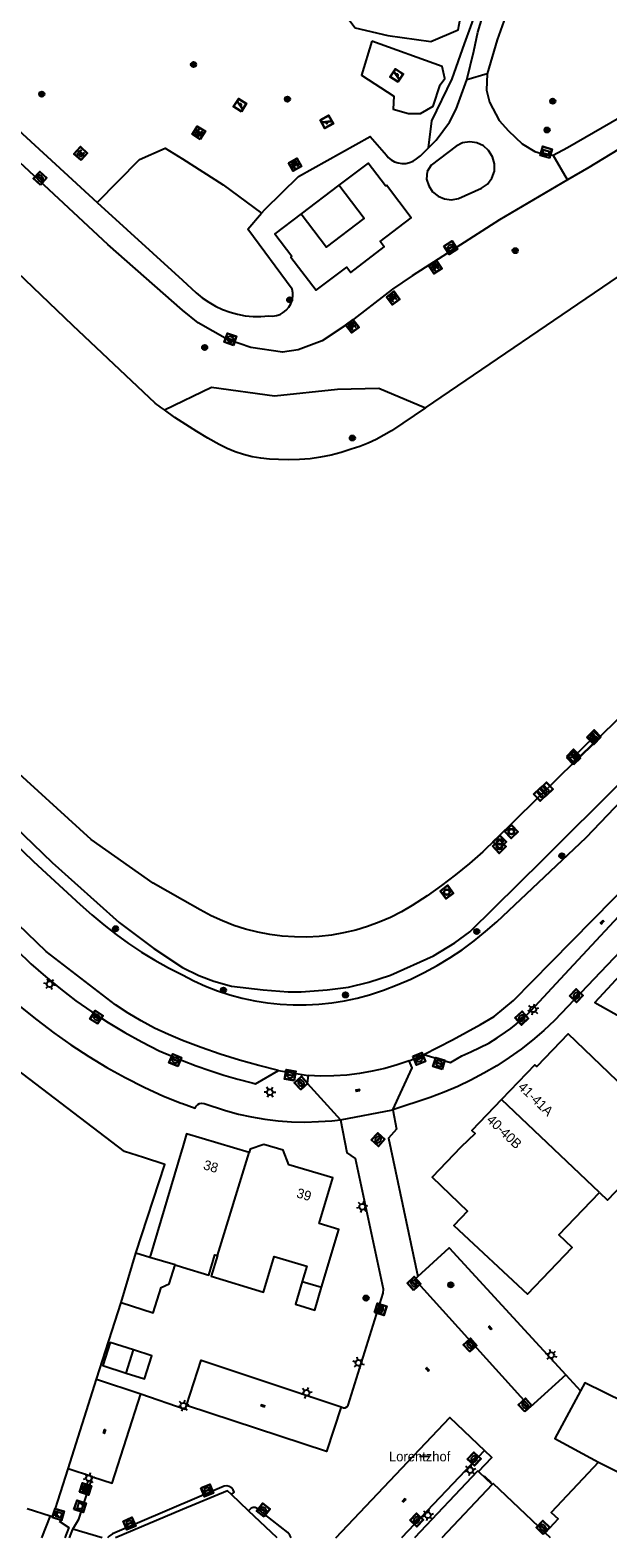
# Model space of a CAD drawing. Header units: metres. Extents: x 93870 to 95789, y 463036 to 464040.
# Tile 3 of 256: x 93984 to 94044, y 463040 to 463195. Entities that reach past the tile are written whole.
import ezdxf
from ezdxf.enums import TextEntityAlignment as Align

# ---------------------------------------------------------------- set-up
doc = ezdxf.new("R2010")
doc.units = ezdxf.units.M
doc.header["$LTSCALE"] = 25.4
for name, color, linetype in [('B_BEBOUWINGSGRENS_0', 1, 'Continuous'), ('B_LUIFEL_1', 200, 'Continuous'), ('B_TUSSENMUUR_0', 7, 'Continuous'), ('G_GRENS_ALGEMEEN_0', 7, 'Continuous'), ('K_STEIGER_1', 1, 'Continuous'), ('Q_AFVALBAK_0', 7, 'Continuous'), ('Q_BANK_0', 7, 'Continuous'), ('Q_BOLDER_1', 7, 'Continuous'), ('Q_BOOM_0', 3, 'Continuous'), ('Q_CAI-KAST_0', 10, 'Continuous'), ('Q_DAMWAND_0', 6, 'Continuous'), ('Q_DRAADRASTER_LIJN_0', 6, 'Continuous'), ('Q_GASPUT_0', 7, 'Continuous'), ('Q_INFORMATIEBORD_0', 7, 'Continuous'), ('Q_INSPECTIE_OF_RIOOLPUT_0', 253, 'Continuous'), ('Q_KOLK_0', 254, 'Continuous'), ('Q_LICHTMAST_0', 2, 'Continuous'), ('Q_LIJNAFWATERING_LIJN_0', 7, 'Continuous'), ('Q_MEERPAAL_0', 7, 'Continuous'), ('Q_MEERRING_0', 7, 'Continuous'), ('Q_SPEELVOORZIENING_0', 45, 'Continuous'), ('S_GBKN_SYMBOOL_OV_GROOT_0', 7, 'Continuous'), ('T_CULTUURGRENS_0', 76, 'Continuous'), ('T_MUUR_30CM_-1', 10, 'Continuous'), ('T_MUUR_30CM_0', 10, 'Continuous'), ('T_WALBESCHERMING_0', 45, 'Continuous'), ('V_WEGGRENS_0', 7, 'Continuous'), ('Z_GBKN_HUISNUMMER_0', 252, 'Continuous'), ('Z_STRAATNAAM_0', 252, 'Continuous')]:
    doc.layers.add(name, color=color, linetype=linetype)

# ---------------------------------------------------------------- blocks, each defined once
blk = doc.blocks.new('Q_AFVALBAK')
for points in [[(-0.5, 0.5), (0.5, 0.5), (0.5, -0.5), (-0.5, -0.5)], [(-0.34, 0.2), (0.33, 0.2), (0.19, -0.25), (-0.2, -0.25)]]:
    blk.add_lwpolyline(points, close=True)
blk.add_lwpolyline([(-0.44, 0.46), (0.44, 0.46, -0.414214), (0.46, 0.44), (0.46, -0.44, -0.414214), (0.44, -0.46), (-0.44, -0.46, -0.414214), (-0.46, -0.44), (-0.46, 0.44), (-0.46, 0.44), (-0.46, 0.45), (-0.46, 0.45), (-0.46, 0.45), (-0.46, 0.45), (-0.46, 0.45), (-0.46, 0.45), (-0.46, 0.46), (-0.46, 0.46), (-0.46, 0.46), (-0.45, 0.46), (-0.45, 0.46), (-0.45, 0.46), (-0.45, 0.46), (-0.45, 0.46), (-0.45, 0.46), (-0.44, 0.46), (-0.44, 0.46)], format="xyb")
blk = doc.blocks.new('Q_INFORMATIEBORD')
for points in [[(-0.5, 0.5), (0.5, 0.5), (0.5, -0.5), (-0.5, -0.5)], [(-0.37, 0.22), (0.36, 0.22), (0.36, -0.21), (-0.37, -0.21)]]:
    blk.add_lwpolyline(points, close=True)
for points in [[(-0.44, 0.46), (0.44, 0.46, -0.414214), (0.46, 0.44), (0.46, -0.44, -0.414214), (0.44, -0.46), (-0.44, -0.46, -0.414214), (-0.46, -0.44), (-0.46, 0.44), (-0.46, 0.44), (-0.46, 0.45), (-0.46, 0.45), (-0.46, 0.45), (-0.46, 0.45), (-0.46, 0.45), (-0.46, 0.45), (-0.46, 0.46), (-0.46, 0.46), (-0.46, 0.46), (-0.45, 0.46), (-0.45, 0.46), (-0.45, 0.46), (-0.45, 0.46), (-0.45, 0.46), (-0.45, 0.46), (-0.44, 0.46), (-0.44, 0.46)], [(-0.29, 0.16), (0.28, 0.16, -0.414214), (0.3, 0.14), (0.3, -0.13, -0.414214), (0.28, -0.16), (-0.29, -0.16, -0.414214), (-0.31, -0.13), (-0.31, 0.14), (-0.31, 0.14), (-0.31, 0.14), (-0.31, 0.14), (-0.31, 0.15), (-0.31, 0.15), (-0.31, 0.15), (-0.3, 0.15), (-0.3, 0.15), (-0.3, 0.15), (-0.3, 0.16), (-0.3, 0.16), (-0.3, 0.16), (-0.3, 0.16), (-0.29, 0.16), (-0.29, 0.16), (-0.29, 0.16), (-0.29, 0.16), (-0.29, 0.16)]]:
    blk.add_lwpolyline(points, format="xyb")
blk = doc.blocks.new('Q_CAI-KAST')
for points in [[(-0.5, 0.5), (0.5, 0.5), (0.5, -0.5), (-0.5, -0.5)], [(-0.26, 0.26), (0.25, 0.26), (0.25, 0.19), (-0.26, 0.19)], [(-0.26, 0.11), (0.25, 0.11), (0.25, -0.33), (-0.26, -0.33)]]:
    blk.add_lwpolyline(points, close=True)
blk.add_lwpolyline([(-0.44, 0.46), (0.44, 0.46, -0.414214), (0.46, 0.44), (0.46, -0.44, -0.414214), (0.44, -0.46), (-0.44, -0.46, -0.414214), (-0.46, -0.44), (-0.46, 0.44), (-0.46, 0.44), (-0.46, 0.45), (-0.46, 0.45), (-0.46, 0.45), (-0.46, 0.45), (-0.46, 0.45), (-0.46, 0.45), (-0.46, 0.46), (-0.46, 0.46), (-0.46, 0.46), (-0.45, 0.46), (-0.45, 0.46), (-0.45, 0.46), (-0.45, 0.46), (-0.45, 0.46), (-0.45, 0.46), (-0.44, 0.46), (-0.44, 0.46)], format="xyb")
blk.add_circle((-0.18, -0.03), 0.0354)
blk = doc.blocks.new('Q_LICHTMAST')
for points in [[(-0.26, 0.15), (-0.52, 0.3)], [(0, 0.3), (0, 0.6)], [(0.26, 0.15), (0.52, 0.3)], [(-0.26, -0.15), (-0.52, -0.3)], [(0, -0.3), (0, -0.6)], [(0.26, -0.15), (0.52, -0.3)]]:
    blk.add_lwpolyline(points)
blk.add_circle((0, 0), 0.3)
blk = doc.blocks.new('Q_KOLK')
blk.add_lwpolyline([(-0.5, 0.5), (0.5, 0.5), (0.5, -0.5), (-0.5, -0.5)], close=True)
for points in [[(-0.44, 0.46), (0.44, 0.46, -0.414214), (0.46, 0.44), (0.46, -0.44, -0.414214), (0.44, -0.46), (-0.44, -0.46, -0.414214), (-0.46, -0.44), (-0.46, 0.44, -0.414214), (-0.44, 0.46)], [(-0.34, 0.1, 0.380426), (-0.28, -0.18)], [(-0.01, 0.27, 0.240218), (-0.34, 0.1)], [(-0.19, 0.04, 0.853344), (-0.19, -0.03)], [(0.33, 0.11, 0.240191), (-0.01, 0.27)], [(0.18, -0.03, 0.849746), (0.18, 0.04)], [(0.27, -0.18, 0.380426), (0.33, 0.11)], [(-0.28, -0.18, 0.148452), (0.01, -0.26)], [(0.01, -0.26, 0.131742), (0.27, -0.18)]]:
    blk.add_lwpolyline(points, format="xyb")
for points in [[(-0.19, 0.04), (0.18, 0.04)], [(0.18, -0.03), (-0.19, -0.03)]]:
    blk.add_lwpolyline(points)
blk = doc.blocks.new('Q_INSPECTIE_OF_RIOOLPUT')
blk.add_lwpolyline([(-0.5, 0.5), (0.5, 0.5), (0.5, -0.5), (-0.5, -0.5)], close=True)
for points in [[(-0.44, 0.46), (0.44, 0.46, -0.414214), (0.46, 0.44), (0.46, -0.44, -0.414214), (0.44, -0.46), (-0.44, -0.46, -0.414214), (-0.46, -0.44), (-0.46, 0.44), (-0.46, 0.44), (-0.46, 0.45), (-0.46, 0.45), (-0.46, 0.45), (-0.46, 0.45), (-0.46, 0.45), (-0.46, 0.45), (-0.46, 0.46), (-0.46, 0.46), (-0.46, 0.46), (-0.45, 0.46), (-0.45, 0.46), (-0.45, 0.46), (-0.45, 0.46), (-0.45, 0.46), (-0.45, 0.46), (-0.44, 0.46), (-0.44, 0.46)], [(-0.34, 0.1, 0.380426), (-0.28, -0.18)], [(-0.01, 0.27, 0.240218), (-0.34, 0.1)], [(-0.19, 0.04, 0.853344), (-0.19, -0.03)], [(0.33, 0.11, 0.240191), (-0.01, 0.27)], [(0.18, -0.03, 0.849746), (0.18, 0.04)], [(0.27, -0.18, 0.380426), (0.33, 0.11)], [(-0.28, -0.18, 0.148452), (0.01, -0.26)], [(0.01, -0.26, 0.131742), (0.27, -0.18)]]:
    blk.add_lwpolyline(points, format="xyb")
for points in [[(-0.19, 0.04), (0.18, 0.04)], [(0.18, -0.03), (-0.19, -0.03)]]:
    blk.add_lwpolyline(points)
blk = doc.blocks.new('Q_GASPUT')
blk.add_lwpolyline([(-0.5, 0.5), (0.5, 0.5), (0.5, -0.5), (-0.5, -0.5)], close=True)
for points in [[(-0.44, 0.46), (0.44, 0.46, -0.414214), (0.46, 0.44), (0.46, -0.44, -0.414214), (0.44, -0.46), (-0.44, -0.46, -0.414214), (-0.46, -0.44), (-0.46, 0.44), (-0.46, 0.44), (-0.46, 0.45), (-0.46, 0.45), (-0.46, 0.45), (-0.46, 0.45), (-0.46, 0.45), (-0.46, 0.45), (-0.46, 0.46), (-0.46, 0.46), (-0.46, 0.46), (-0.45, 0.46), (-0.45, 0.46), (-0.45, 0.46), (-0.45, 0.46), (-0.45, 0.46), (-0.45, 0.46), (-0.44, 0.46), (-0.44, 0.46)], [(-0.34, 0.1, 0.380426), (-0.28, -0.18)], [(-0.01, 0.27, 0.240218), (-0.34, 0.1)], [(-0.19, 0.04, 0.853344), (-0.19, -0.03)], [(0.33, 0.11, 0.240191), (-0.01, 0.27)], [(0.18, -0.03, 0.849746), (0.18, 0.04)], [(0.27, -0.18, 0.380426), (0.33, 0.11)], [(-0.28, -0.18, 0.148452), (0.01, -0.26)], [(0.01, -0.26, 0.131742), (0.27, -0.18)]]:
    blk.add_lwpolyline(points, format="xyb")
for points in [[(-0.19, 0.04), (0.18, 0.04)], [(0.18, -0.03), (-0.19, -0.03)]]:
    blk.add_lwpolyline(points)
blk = doc.blocks.new('Q_BANK')
blk.add_lwpolyline([(-0.5, 0.5), (0.5, 0.5), (0.5, -0.5), (-0.5, -0.5)], close=True)
blk.add_lwpolyline([(-0.44, 0.46), (0.44, 0.46, -0.414214), (0.46, 0.44), (0.46, -0.44, -0.414214), (0.44, -0.46), (-0.44, -0.46, -0.414214), (-0.46, -0.44), (-0.46, 0.44), (-0.46, 0.44), (-0.46, 0.45), (-0.46, 0.45), (-0.46, 0.45), (-0.46, 0.45), (-0.46, 0.45), (-0.46, 0.45), (-0.46, 0.46), (-0.46, 0.46), (-0.46, 0.46), (-0.45, 0.46), (-0.45, 0.46), (-0.45, 0.46), (-0.45, 0.46), (-0.45, 0.46), (-0.45, 0.46), (-0.44, 0.46), (-0.44, 0.46)], format="xyb")
for points in [[(-0.27, 0.02), (-0.37, -0.08)], [(-0.18, 0.13), (-0.27, 0.13), (-0.27, 0.28)], [(-0.27, 0.28), (0.26, 0.28), (0.26, 0.13), (0.17, 0.13)], [(-0.18, 0.02), (-0.27, 0.02)], [(-0.27, 0.02), (-0.18, 0.02)], [(-0.18, 0.02), (-0.18, 0.13)], [(-0.18, 0.13), (-0.14, 0.13)], [(-0.14, 0.13), (-0.14, 0.02)], [(0.13, 0.13), (-0.14, 0.13)], [(0.13, 0.02), (-0.14, 0.02)], [(-0.14, 0.02), (0.13, 0.02)], [(0.13, 0.02), (-0.14, 0.02)], [(-0.14, 0.02), (0.13, 0.02)], [(-0.14, 0.02), (0.13, 0.02)], [(0.13, 0.02), (0.13, 0.13)], [(0.13, 0.13), (0.17, 0.13)], [(0.17, 0.13), (0.17, 0.02)], [(0.17, 0.02), (0.26, 0.02)], [(0.17, 0.02), (0.26, 0.02)], [(0.26, 0.02), (0.36, -0.08)], [(-0.24, -0.08), (-0.37, -0.08)], [(-0.19, -0.08), (-0.19, -0.27), (-0.24, -0.27), (-0.24, -0.08)], [(-0.24, -0.08), (-0.19, -0.08)], [(0.18, -0.08), (-0.19, -0.08)], [(0.23, -0.08), (0.23, -0.27), (0.18, -0.27), (0.18, -0.08)], [(0.18, -0.08), (0.23, -0.08)], [(0.36, -0.08), (0.23, -0.08)]]:
    blk.add_lwpolyline(points)
blk = doc.blocks.new('Q_SPEELVOORZIENING')
blk.add_lwpolyline([(-0.5, 0.5), (0.5, 0.5), (0.5, -0.5), (-0.5, -0.5)], close=True)
for points in [[(-0.44, 0.46), (0.44, 0.46, -0.414214), (0.46, 0.44), (0.46, -0.44, -0.414214), (0.44, -0.46), (-0.44, -0.46, -0.414214), (-0.46, -0.44), (-0.46, 0.44), (-0.46, 0.44), (-0.46, 0.45), (-0.46, 0.45), (-0.46, 0.45), (-0.46, 0.45), (-0.46, 0.45), (-0.46, 0.45), (-0.46, 0.46), (-0.46, 0.46), (-0.46, 0.46), (-0.45, 0.46), (-0.45, 0.46), (-0.45, 0.46), (-0.45, 0.46), (-0.45, 0.46), (-0.45, 0.46), (-0.44, 0.46), (-0.44, 0.46)], [(-0.36, 0.2, 1.168313), (-0.39, 0.14)], [(-0.09, 0.02, 0.778987), (-0.04, -0.17)], [(-0.04, -0.17, 0.508825), (0.06, -0.04)], [(0.36, -0.16, 1.031322), (0.38, -0.1)]]:
    blk.add_lwpolyline(points, format="xyb")
for points in [[(-0.39, 0.14), (-0.09, 0.02)], [(-0.36, 0.2), (0.38, -0.1)], [(0.06, -0.04), (0.36, -0.16)]]:
    blk.add_lwpolyline(points)
blk = doc.blocks.new('Q_MEERRING')
blk.add_lwpolyline([(-0.5, 0.5), (0.5, 0.5), (0.5, -0.5), (-0.5, -0.5)], close=True)
blk.add_lwpolyline([(-0.44, 0.46), (0.44, 0.46, -0.414214), (0.46, 0.44), (0.46, -0.44, -0.414214), (0.44, -0.46), (-0.44, -0.46, -0.414214), (-0.46, -0.44), (-0.46, 0.44), (-0.46, 0.44), (-0.46, 0.45), (-0.46, 0.45), (-0.46, 0.45), (-0.46, 0.45), (-0.46, 0.45), (-0.46, 0.45), (-0.46, 0.46), (-0.46, 0.46), (-0.46, 0.46), (-0.45, 0.46), (-0.45, 0.46), (-0.45, 0.46), (-0.45, 0.46), (-0.45, 0.46), (-0.45, 0.46), (-0.44, 0.46), (-0.44, 0.46)], format="xyb")
for radius in [0.3, 0.3, 0.25, 0.25]:
    blk.add_circle((0, 0), radius)
blk = doc.blocks.new('Q_BOLDER')
for points in [[(-0.5, 0.5), (0.5, 0.5), (0.5, -0.5), (-0.5, -0.5)], [(-0.27, -0.2), (0.27, -0.2), (0.27, -0.3), (-0.27, -0.3)]]:
    blk.add_lwpolyline(points, close=True)
for points in [[(-0.44, 0.46), (0.44, 0.46, -0.414214), (0.46, 0.44), (0.46, -0.44, -0.414214), (0.44, -0.46), (-0.44, -0.46, -0.414214), (-0.46, -0.44), (-0.46, 0.44), (-0.46, 0.44), (-0.46, 0.45), (-0.46, 0.45), (-0.46, 0.45), (-0.46, 0.45), (-0.46, 0.45), (-0.46, 0.45), (-0.46, 0.46), (-0.46, 0.46), (-0.46, 0.46), (-0.45, 0.46), (-0.45, 0.46), (-0.45, 0.46), (-0.45, 0.46), (-0.45, 0.46), (-0.45, 0.46), (-0.44, 0.46), (-0.44, 0.46)], [(-0.23, 0.27, 0.439965), (-0.26, 0.19)], [(-0.15, 0.29, 0.109301), (-0.23, 0.27)], [(0.22, 0.27, 0.148019), (0.13, 0.29)], [(0.25, 0.19, 0.326045), (0.22, 0.27)], [(-0.27, -0.16, 0.309814), (-0.17, -0.02)], [(0.16, -0.02, 0.22667), (0.27, -0.16)]]:
    blk.add_lwpolyline(points, format="xyb")
for points in [[(-0.17, 0.03), (-0.26, 0.19)], [(-0.17, -0.02), (-0.17, 0.03)], [(-0.15, 0.29), (0.13, 0.29)], [(0.16, 0.03), (0.25, 0.19)], [(0.16, -0.02), (0.16, 0.03)], [(-0.27, -0.16), (0.27, -0.16)]]:
    blk.add_lwpolyline(points)
blk = doc.blocks.new('Q_BOOM')
for radius in [0.27, 0.18, 0.09]:
    blk.add_circle((0, 0), radius)
blk = doc.blocks.new('Q_MEERPAAL')
for points in [[(-0.5, 0.5), (0.5, 0.5), (0.5, -0.5), (-0.5, -0.5)], [(-0.08, 0.32), (0.07, 0.32), (0.07, 0.17), (-0.08, 0.17)]]:
    blk.add_lwpolyline(points, close=True)
blk.add_lwpolyline([(-0.44, 0.46), (0.44, 0.46, -0.414214), (0.46, 0.44), (0.46, -0.44, -0.414214), (0.44, -0.46), (-0.44, -0.46, -0.414214), (-0.46, -0.44), (-0.46, 0.44), (-0.46, 0.44), (-0.46, 0.45), (-0.46, 0.45), (-0.46, 0.45), (-0.46, 0.45), (-0.46, 0.45), (-0.46, 0.45), (-0.46, 0.46), (-0.46, 0.46), (-0.46, 0.46), (-0.45, 0.46), (-0.45, 0.46), (-0.45, 0.46), (-0.45, 0.46), (-0.45, 0.46), (-0.45, 0.46), (-0.44, 0.46), (-0.44, 0.46)], format="xyb")
for points in [[(-0.08, 0.12), (-0.14, -0.31)], [(-0.08, 0.12), (0.07, 0.12)], [(0.07, 0.12), (0.12, -0.31)], [(-0.14, -0.31), (0.12, -0.31)]]:
    blk.add_lwpolyline(points)
blk = doc.blocks.new('S_GBKN_SYMBOOL_OV_GROOT')
for points in [[(-0.21875, 0.0625), (0.21875, 0.0625)], [(-0.21875, 0), (0.21875, 0)], [(-0.1875, 0.0625), (-0.1875, 0)], [(-0.125, 0.09375), (-0.125, 0.0625)], [(-0.125, 0), (-0.125, -0.0625)], [(-0.0625, 0.0625), (-0.0625, 0)], [(0, 0.09375), (0, 0.0625)], [(0, 0), (0, -0.0625)], [(0.0625, 0.0625), (0.0625, 0)], [(0.125, 0.09375), (0.125, 0.0625)], [(0.125, 0), (0.125, -0.0625)], [(0.1875, 0.0625), (0.1875, 0)], [(-0.21875, -0.0625), (0.21875, -0.0625)], [(-0.1875, -0.0625), (-0.1875, -0.09375)], [(-0.0625, -0.0625), (-0.0625, -0.09375)], [(0.0625, -0.0625), (0.0625, -0.09375)], [(0.1875, -0.0625), (0.1875, -0.09375)]]:
    blk.add_lwpolyline(points)

msp = doc.modelspace()

# ---------------------------------------------------------------- linework, layer by layer
at = {"layer": 'B_BEBOUWINGSGRENS_0'}
for p, q in [((94016.13, 463178.84), (94012.24, 463175.9)), ((93993.68, 463063.77), (93995.2, 463068.84)), ((93996.65, 463068.41), (93995.2, 463068.84)), ((93999.26, 463067.64), (93996.65, 463068.41)), ((94012.34, 463065.94), (94014.35, 463065.34)), ((93991.16, 463055.86), (93993.68, 463063.77)), ((93994.19, 463056.51), (93994.95, 463058.9)), ((93988.23, 463046.63), (93991.16, 463055.86)), ((94031.94, 463045.02), (94026.74, 463039.53)), ((94006.82, 463042.32), (94005.07, 463043.98)), ((93983.99, 463042.56), (93986.37, 463041.79)), ((94009.76, 463039.53), (94006.82, 463042.32)), ((94037.92, 463039.53), (94037.38, 463040.06))]:
    msp.add_line(p, q, dxfattribs=at)
for points in [[(94012.24, 463175.9), (94014.84, 463172.47), (94018.72, 463175.41), (94016.13, 463178.84)], [(94047.23, 463099.77), (94042.52, 463094.66), (94054.81, 463087.76), (94057.12, 463091.87), (94059.61, 463090.68), (94060.88, 463093.52)], [(93995.2, 463068.84), (93998.2, 463077.98), (93996, 463078.69), (93994.05, 463079.32), (93974.43, 463094.27), (93974.69, 463094.59), (93971.35, 463097.86)], [(94056.78, 463080.54), (94049.39, 463088), (94046.49, 463084.98), (94039.75, 463091.43), (94036.53, 463088.07), (94036.33, 463088.26), (94032.9, 463084.68)], [(94032.9, 463084.68), (94029.84, 463081.49), (94030.16, 463081.18), (94028.71, 463079.78), (94025.73, 463076.69), (94029.39, 463073.18), (94027.99, 463071.7), (94035.57, 463064.64), (94040.16, 463069.43), (94038.8, 463070.73), (94042.98, 463075.1)], [(94006.89, 463079.22), (94000.43, 463081.15), (94000, 463079.7), (93999.93, 463079.48), (93996.65, 463068.41)], [(94014.35, 463065.34), (94016.12, 463071.3), (94014.11, 463071.9), (94015.51, 463076.62), (94010.98, 463077.96), (94010.39, 463079.47), (94008.39, 463080.06), (94006.99, 463079.56), (94006.89, 463079.22)], [(94042.98, 463075.1), (94043.8, 463074.31), (94047.96, 463078.65), (94049.67, 463077.01), (94050.69, 463078.07), (94051.01, 463077.77), (94051.09, 463076.81), (94053.15, 463074.81), (94053.24, 463074.73), (94055.08, 463076.53), (94054.14, 463077.46), (94056.78, 463080.54)], [(93999.26, 463067.64), (94000, 463067.42), (94002.74, 463066.6), (94003.36, 463068.69), (94003.61, 463068.62)], [(94003.61, 463068.62), (94002.97, 463066.47), (94008.37, 463064.85), (94009.47, 463068.51), (94012.81, 463067.53), (94012.34, 463065.94)], [(93993.68, 463063.77), (93997, 463062.71), (93997.83, 463065.3), (93998.64, 463065.71), (93999.26, 463067.64)], [(93994.95, 463058.9), (93992.57, 463059.65), (93991.81, 463057.27), (93994.19, 463056.51)], [(94041.04, 463054.66), (94038.39, 463049.75), (94042.88, 463047.34)], [(94045.53, 463053.52), (94041.49, 463055.5), (94041.04, 463054.66)], [(93986.37, 463041.79), (93986.66, 463041.7), (93988.23, 463046.63)], [(94042.88, 463047.34), (94038.02, 463042.14), (94038.73, 463041.48), (94037.38, 463040.06)], [(94037.38, 463040.06), (94032.04, 463045.12), (94031.94, 463045.02)], [(94005.07, 463043.98), (94004.65, 463044.37), (94000, 463042.44), (93993.11, 463039.53)]]:
    msp.add_lwpolyline(points, dxfattribs=at)
at = {"layer": 'B_LUIFEL_1'}
for points in [[(94021.03, 463178.85), (94020.94, 463178.78), (94019.16, 463181.13), (94016.13, 463178.84)], [(94012.24, 463175.9), (94009.53, 463173.85), (94011.29, 463171.53), (94011.19, 463171.45), (94013.79, 463168.03), (94016.94, 463170.41), (94017.35, 463169.87), (94020.81, 463172.49), (94020.38, 463173.06), (94023.58, 463175.49), (94021.03, 463178.85)], [(94012.34, 463065.94), (94011.64, 463063.59), (94013.65, 463062.99), (94014.35, 463065.34)], [(93994.19, 463056.51), (93996.1, 463055.91), (93996.85, 463058.29), (93994.95, 463058.9)]]:
    msp.add_lwpolyline(points, dxfattribs=at)
at = {"layer": 'B_TUSSENMUUR_0'}
for p, q in [((94042.98, 463075.1), (94032.9, 463084.68)), ((94003.61, 463068.62), (94006.89, 463079.22)), ((94042.88, 463047.34), (94048.48, 463044.53))]:
    msp.add_line(p, q, dxfattribs=at)
at = {"layer": 'G_GRENS_ALGEMEEN_0'}
msp.add_line((93988.35, 463039.53), (93988.7, 463040.42), dxfattribs=at)
at = {"layer": 'K_STEIGER_1'}
msp.add_line((94040.54, 463119.6), (94040.59, 463119.55), dxfattribs=at)
for points in [[(94042.72, 463121.74), (94042.42, 463122.05), (94040.25, 463119.89), (94040.54, 463119.6)], [(94040.59, 463119.55), (94042.75, 463121.7), (94042.72, 463121.74)]]:
    msp.add_lwpolyline(points, dxfattribs=at)
at = {"layer": 'Q_DAMWAND_0'}
msp.add_line((94042.72, 463121.74), (94040.54, 463119.6), dxfattribs=at)
for points in [[(94124.86, 463162.14), (94122.47, 463160.86), (94120.99, 463160.34), (94119.42, 463160.01), (94086.09, 463158.61), (94082.68, 463157.95), (94080.98, 463157.38), (94079.28, 463156.56), (94075.4, 463153.91), (94066.48, 463145.13), (94042.72, 463121.74)], [(94040.54, 463119.6), (94032.27, 463111.45), (94030.95, 463110.19), (94029.58, 463108.98), (94028.16, 463107.82), (94026.71, 463106.71), (94025.22, 463105.66), (94023.68, 463104.66), (94022.59, 463104.02), (94021.45, 463103.44), (94020.28, 463102.93), (94019.08, 463102.49), (94017.86, 463102.13), (94016.62, 463101.83), (94015.36, 463101.62), (94014.1, 463101.48), (94012.82, 463101.41), (94011.55, 463101.42), (94010.27, 463101.51), (94009.01, 463101.67), (94007.76, 463101.91), (94006.52, 463102.23), (94005.31, 463102.61), (94004.12, 463103.07), (94002.96, 463103.6), (94001.83, 463104.2), (94000, 463105.24), (93996.98, 463106.96), (93990.6, 463111.46), (93981.64, 463119.63)]]:
    msp.add_lwpolyline(points, dxfattribs=at)
at = {"layer": 'Q_DRAADRASTER_LIJN_0'}
msp.add_lwpolyline([(93987.29, 463041.24), (93988.31, 463040.59), (93987.89, 463039.53)], dxfattribs=at)
at = {"layer": 'Q_LIJNAFWATERING_LIJN_0'}
msp.add_line((94031.1, 463045.92), (94031.83, 463045.23), dxfattribs=at)
at = {"layer": 'T_CULTUURGRENS_0'}
for points in [[(94025.38, 463182.71), (94025.71, 463185.49), (94027.8, 463189.82), (94029.09, 463193.4), (94030.38, 463196.98), (94031.5, 463200.92), (94034.97, 463208.58), (94037.04, 463212.93), (94038.52, 463213.67)], [(94013.19, 463201.17), (94017.82, 463195.06), (94021.18, 463194.28), (94025.61, 463193.64), (94028.43, 463194.87), (94029.04, 463198.17), (94030.21, 463201.47), (94032.08, 463204.38), (94031.66, 463205.83), (94028.59, 463205.57), (94024.84, 463200.95), (94022.02, 463199.07), (94019.79, 463199.07), (94017.56, 463200.53), (94016.01, 463202.08), (94013.19, 463201.17)], [(93991.23, 463177.07), (93995.58, 463181.49), (93998.23, 463182.67), (94000, 463181.55), (94004.2, 463178.88), (94008.16, 463175.97)], [(93998.14, 463155.71), (94003, 463158.05), (94009.5, 463157.16), (94016, 463157.86), (94020.25, 463157.95), (94025.06, 463155.93)], [(93974.84, 463120.37), (93986.57, 463109.09), (93993.49, 463102.92), (93997.06, 463100.22), (94000, 463098.26), (94001.71, 463097.44), (94003.25, 463096.86), (94005.06, 463096.37), (94008.32, 463095.96), (94010.91, 463095.76), (94012.23, 463095.78), (94014.91, 463095.99), (94017.12, 463096.26), (94019.21, 463096.77), (94021.45, 463097.47), (94025.89, 463099.48), (94028.09, 463100.81), (94029.61, 463101.96), (94037.18, 463109.4), (94069.81, 463141.89)]]:
    msp.add_lwpolyline(points, dxfattribs=at)
at = {"layer": 'T_MUUR_30CM_-1'}
msp.add_line((94030.59, 463046.28), (94030.51, 463046.35), dxfattribs=at)
msp.add_lwpolyline([(94030.51, 463046.35), (94030.43, 463046.41), (94023.92, 463039.53)], dxfattribs=at)
at = {"layer": 'T_MUUR_30CM_0'}
for p, q in [((94016.3, 463082.6), (94016.94, 463079.22)), ((94021.68, 463083.6), (94022.07, 463081.63))]:
    msp.add_line(p, q, dxfattribs=at)
for points in [[(94079.15, 463135.94), (94067.75, 463124.37), (94054.62, 463109.93), (94038.36, 463092.82), (94037.25, 463091.79), (94036.09, 463090.8), (94034.9, 463089.87), (94033.66, 463088.99), (94032.39, 463088.16), (94031.08, 463087.39), (94029.74, 463086.68), (94028.37, 463086.03), (94026.97, 463085.44), (94025.55, 463084.9), (94021.68, 463083.6)], [(93983.3, 463094.24), (93985, 463092.87), (93986.74, 463091.56), (93988.52, 463090.31), (93990.35, 463089.12), (93992.22, 463087.99), (93994.12, 463086.93), (93996.06, 463085.94), (93998.04, 463085.01), (93999.89, 463084.32), (94000, 463084.28), (94001.33, 463083.79), (94001.42, 463083.99), (94001.58, 463084.16), (94001.78, 463084.26), (94002, 463084.3), (94002.23, 463084.27), (94004.45, 463083.54), (94005.78, 463083.18), (94007.13, 463082.88), (94008.5, 463082.65), (94009.87, 463082.48), (94011.25, 463082.39), (94012.63, 463082.36), (94014.01, 463082.4), (94015.39, 463082.5), (94016.3, 463082.6)]]:
    msp.add_lwpolyline(points, dxfattribs=at)
at = {"layer": 'T_WALBESCHERMING_0'}
for p, q in [((94025.06, 463155.93), (94044.95, 463169.45)), ((93986.37, 463041.79), (93985.49, 463039.53))]:
    msp.add_line(p, q, dxfattribs=at)
for points in [[(93998.14, 463155.71), (93997.95, 463155.84), (93997.76, 463155.98), (93997.57, 463156.12), (93997.38, 463156.26), (93997.19, 463156.4), (93988.7, 463164.39), (93978.05, 463174.57), (93965.8, 463186.06)], [(94025.06, 463155.93), (94021.55, 463153.55), (94020.76, 463153.09), (94019.96, 463152.66), (94019.13, 463152.28), (94018.28, 463151.95), (94017.41, 463151.65), (94016.37, 463151.32), (94015.32, 463151.04), (94014.24, 463150.83), (94013.16, 463150.68), (94012.07, 463150.59), (94010.98, 463150.56), (94009.89, 463150.6), (94008.98, 463150.62), (94008.08, 463150.72), (94007.18, 463150.88), (94006.3, 463151.1), (94005.44, 463151.39), (94004.6, 463151.74), (94003.79, 463152.15), (94002.62, 463152.81), (94001.48, 463153.49), (94000.34, 463154.2), (93999.23, 463154.94), (93998.14, 463155.71)]]:
    msp.add_lwpolyline(points, dxfattribs=at)
at = {"layer": 'V_WEGGRENS_0'}
for p, q in [((94031.42, 463190.32), (94029.3, 463189.72)), ((94039.7, 463179.39), (94038.2, 463181.96)), ((94025.63, 463180.9), (94025.24, 463180.25)), ((94023.38, 463088.68), (94024.89, 463089.32)), ((94009.9, 463087.67), (94012.95, 463087.14)), ((94016.3, 463082.6), (94021.68, 463083.6)), ((93991.16, 463055.86), (93995.73, 463054.35)), ((94039.5, 463056.33), (94041.04, 463054.66)), ((94031.15, 463048.54), (94022.59, 463039.53)), ((93990.75, 463045.83), (93988.23, 463046.63)), ((94031.94, 463045.02), (94030.59, 463046.28)), ((93991.74, 463039.53), (93988.7, 463040.42))]:
    msp.add_line(p, q, dxfattribs=at)
for points in [[(94029.3, 463189.72), (94030.02, 463192.65), (94030.46, 463194.6), (94031.94, 463199.48), (94038.52, 463213.67)], [(93917.99, 463212.31), (93918.14, 463211.82), (93919.4, 463211.38), (93921.14, 463211.35), (93923.23, 463211.24), (93926.45, 463211.35), (93929.47, 463211.11), (93934.5, 463210.54), (93944.95, 463209.33), (93950.16, 463207.93), (93955.09, 463205.88), (93959.35, 463203.74), (93961.88, 463202.43), (93966.83, 463199.05), (93969.76, 463196.79), (93991.23, 463177.07)], [(94038.11, 463206.79), (94034, 463198.19), (94032.43, 463193.84), (94031.42, 463190.32)], [(94087.17, 463199.72), (94081.48, 463197.39), (94080.53, 463197.1), (94067.32, 463193.01), (94056.39, 463189.5), (94041.9, 463180.67), (94039.7, 463179.39)], [(94039.7, 463179.39), (94032.68, 463175.27), (94023.69, 463169.5), (94021.67, 463168.14), (94016.96, 463164.52), (94014.39, 463162.82), (94011.94, 463161.91), (94010.31, 463161.66), (94007.06, 463162.12), (94004.66, 463162.95), (94001.64, 463164.67), (94000, 463165.97), (93992.33, 463172.75), (93973.58, 463190.14), (93965.89, 463196.7)], [(94019.52, 463193.7), (94018.46, 463190.2), (94021.78, 463188.02), (94021.72, 463186.68), (94023.3, 463186.25), (94024.53, 463186.25), (94025.85, 463186.99), (94026.57, 463189.18), (94027.04, 463189.85), (94026.78, 463191.08), (94019.52, 463193.7)], [(94025.38, 463182.71), (94026.17, 463183.49), (94027.52, 463185.33), (94028.2, 463186.67), (94029.3, 463189.72)], [(94031.42, 463190.32), (94031.35, 463188.65), (94031.65, 463187.41), (94032.66, 463185.5), (94033.62, 463184.46), (94035.03, 463183.1), (94036.31, 463182.32), (94037.44, 463181.99), (94038.2, 463181.96)], [(94038.2, 463181.96), (94039.69, 463182.73), (94046.85, 463186.85)], [(94008.16, 463175.97), (94008.52, 463176.38), (94011.95, 463179.75), (94019.35, 463183.86), (94021.02, 463181.95), (94021.21, 463181.72), (94021.52, 463181.47), (94021.87, 463181.27), (94022.24, 463181.14), (94022.63, 463181.09), (94023.03, 463181.1), (94023.42, 463181.18), (94023.78, 463181.34), (94024.11, 463181.55), (94024.54, 463181.89), (94025.38, 463182.71)], [(94025.24, 463180.25), (94025.15, 463179.49), (94025.39, 463178.77), (94025.79, 463178.17), (94026.35, 463177.72), (94027.02, 463177.44), (94027.74, 463177.36), (94028.45, 463177.49), (94030.84, 463178.53), (94031.45, 463178.97), (94031.9, 463179.58), (94032.15, 463180.3), (94032.18, 463181.05), (94031.97, 463181.78), (94031.56, 463182.41), (94031.02, 463182.91), (94030.35, 463183.22), (94029.61, 463183.32), (94028.88, 463183.2), (94028.22, 463182.87), (94025.63, 463180.9)], [(93991.23, 463177.07), (94000, 463169.07), (94001.42, 463167.77), (94002.05, 463167.26), (94002.71, 463166.8), (94003.42, 463166.39), (94004.15, 463166.05), (94004.91, 463165.77), (94005.69, 463165.56), (94006.48, 463165.41), (94007.29, 463165.33), (94008.1, 463165.32), (94008.91, 463165.38), (94009.3, 463165.37), (94009.69, 463165.42), (94010.06, 463165.55), (94010.4, 463165.74), (94010.7, 463165.99), (94010.96, 463166.29), (94011.16, 463166.62), (94011.3, 463166.99), (94011.37, 463167.38), (94011.37, 463167.77), (94011.3, 463168.16), (94006.73, 463174.32), (94008.16, 463175.97)], [(93916.11, 463167.16), (93916.17, 463164.47), (93972.01, 463110.67), (93975.9, 463106.91), (93981.53, 463101.49), (93982.93, 463100.05), (93984.39, 463098.67), (93985.89, 463097.35), (93987.44, 463096.08), (93989.03, 463094.86), (93990.67, 463093.71), (93992.35, 463092.61), (93994.06, 463091.58), (93995.82, 463090.61), (93997.61, 463089.71), (94000, 463088.7), (94001.41, 463088.16), (94002.84, 463087.66), (94004.28, 463087.2), (94005.72, 463086.78), (94007.18, 463086.39), (94007.54, 463086.3), (94009.9, 463087.67)], [(93959.8, 463133.21), (93984.66, 463109.2), (93989.48, 463104.77), (93990.67, 463103.69), (93991.89, 463102.66), (93993.16, 463101.67), (93994.46, 463100.74), (93995.8, 463099.86), (93997.17, 463099.02), (93998.57, 463098.25), (94000, 463097.52), (94001.18, 463096.91), (94002.39, 463096.37), (94003.62, 463095.89), (94004.89, 463095.47), (94006.16, 463095.12), (94007.46, 463094.84), (94008.77, 463094.63), (94010.09, 463094.49), (94011.42, 463094.42), (94012.74, 463094.42), (94014.07, 463094.49), (94015.39, 463094.63), (94016.7, 463094.84), (94018, 463095.11), (94019.28, 463095.46), (94020.73, 463095.94), (94022.15, 463096.48), (94023.55, 463097.09), (94024.92, 463097.75), (94026.26, 463098.48), (94027.56, 463099.27), (94028.83, 463100.11), (94030.06, 463101.01), (94031.25, 463101.97), (94032.4, 463102.98), (94041.61, 463111.68), (94048.25, 463118.6)], [(94009.9, 463087.67), (94007.89, 463088.17), (94005.89, 463088.73), (94003.91, 463089.35), (94001.94, 463090.03), (94000, 463090.76), (93998.56, 463091.36), (93997.14, 463092.04), (93995.76, 463092.78), (93994.41, 463093.57), (93993.1, 463094.43), (93985.97, 463099.91), (93977.23, 463108.3), (93973.33, 463112.04), (93955.76, 463128.91)], [(94024.89, 463089.32), (94027.64, 463088.49), (94028.79, 463089.19), (94029.74, 463089.58), (94030.66, 463090.02), (94031.57, 463090.5), (94032.44, 463091.03), (94033.29, 463091.6), (94033.84, 463092.01), (94034.39, 463092.43), (94034.91, 463092.88), (94035.42, 463093.34), (94035.92, 463093.82), (94039.42, 463097.59), (94047.27, 463106.05), (94058.23, 463117.73), (94061.62, 463121.35)], [(94024.89, 463089.32), (94026.37, 463090.06), (94027.83, 463090.81), (94029.28, 463091.6), (94030.71, 463092.4), (94032.14, 463093.23), (94034.13, 463094.88), (94038.04, 463098.87), (94046.55, 463107.52), (94052.61, 463114.47)], [(94023.38, 463088.68), (94022.12, 463088.25), (94020.85, 463087.89), (94019.55, 463087.59), (94018.25, 463087.36), (94016.93, 463087.2), (94015.61, 463087.11), (94014.28, 463087.09), (94012.95, 463087.14)], [(94021.68, 463083.6), (94023.67, 463087.94), (94023.38, 463088.68)], [(94012.95, 463087.14), (94012.87, 463086.36), (94016.3, 463082.6)], [(94022.07, 463081.63), (94021.23, 463080.7), (94024.27, 463066.44)], [(94016.35, 463053.01), (94016.59, 463052.92), (94016.78, 463052.94), (94016.95, 463053.04), (94017.07, 463053.19), (94020.68, 463064.74), (94020.71, 463065.15), (94017.85, 463078.6), (94016.94, 463079.22)], [(94024.27, 463066.44), (94027.49, 463069.41), (94039.5, 463056.33)], [(94039.5, 463056.33), (94035.83, 463053), (94023.96, 463066.14), (94024.27, 463066.44)], [(94000.42, 463053.18), (94001.95, 463057.83), (94016.35, 463053.01)], [(93990.75, 463045.83), (93992.77, 463045.16), (93995.73, 463054.35)], [(93995.73, 463054.35), (94000.3, 463052.8), (94000.42, 463053.18)], [(94016.35, 463053.01), (94014.84, 463048.41), (94000.42, 463053.18)], [(94015.81, 463039.53), (94027.55, 463051.93), (94031.15, 463048.54)], [(94030.51, 463046.35), (94031.89, 463047.82), (94031.15, 463048.54)], [(93988.7, 463040.42), (93989.32, 463041.45), (93990.75, 463045.83)], [(94005.07, 463043.98), (94005.32, 463044.24), (94005.22, 463044.49), (94005.05, 463044.69), (94004.82, 463044.83), (94004.57, 463044.89), (94004.3, 463044.87), (93992.79, 463039.96), (93992.45, 463039.71), (93992.29, 463039.53)], [(94011.2, 463039.53), (94011.08, 463039.81), (94010.87, 463040.09), (94007.7, 463042.55), (94007.51, 463042.66), (94007.3, 463042.67), (94007.09, 463042.59), (94006.82, 463042.32)]]:
    msp.add_lwpolyline(points, dxfattribs=at)
at = {"layer": 'Z_STRAATNAAM_0'}
msp.add_line((94024.45, 463047.93), (94025.45, 463047.93), dxfattribs=at)

# ---------------------------------------------------------------- block references
at = {"layer": 'Q_AFVALBAK_0', "rotation": 71.95390392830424}
msp.add_blockref('Q_AFVALBAK', (93989.46, 463042.78), dxfattribs=at)
at = {"layer": 'Q_BANK_0'}
for p, rotation in [((94001.69, 463184.25), 147.5708134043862), ((93989.53, 463182.12), 137.4412570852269), ((94011.61, 463180.97), 29.08681082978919), ((94026.07, 463170.41), 32.70202497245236), ((94021.72, 463167.22), 37.53742105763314), ((94017.52, 463164.33), 37.53742105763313), ((93990.02, 463044.57), 71.95390392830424)]:
    msp.add_blockref('Q_BANK', p, dxfattribs=dict(at, rotation=rotation))
at = {"layer": 'Q_BOLDER_1'}
for p, rotation in [((94042.39, 463121.96), 44.8805510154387), ((94040.32, 463119.86), 134.4944621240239)]:
    msp.add_blockref('Q_BOLDER', p, dxfattribs=dict(at, rotation=rotation))
at = {"layer": 'Q_BOOM_0'}
for p, rotation in [((94001.15, 463191.28), 23.89835941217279), ((93985.51, 463188.23), 137.4412570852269), ((94010.83, 463187.72), 29.08681082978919), ((94038.17, 463187.5), 29.97355770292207), ((94037.59, 463184.54), 163.6380614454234), ((94034.3, 463172.11), 32.7020249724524), ((94011.06, 463167.04), 69.58057635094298), ((94002.3, 463162.14), 150.2857854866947), ((94017.52, 463152.81), 18.73284447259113), ((94039.11, 463109.78), 43.37674505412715), ((93993.11, 463102.27), 142.1720443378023), ((94030.34, 463101.99), 44.53065446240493), ((94004.23, 463095.94), 161.7699219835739), ((94016.81, 463095.45), 12.08872784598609), ((94027.66, 463065.59), 132.0776233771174), ((94018.93, 463064.23), 72.69087778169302)]:
    msp.add_blockref('Q_BOOM', p, dxfattribs=dict(at, rotation=rotation))
at = {"layer": 'Q_CAI-KAST_0', "rotation": 72.35275286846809}
msp.add_blockref('Q_CAI-KAST', (93987.2, 463041.94), dxfattribs=at)
at = {"layer": 'Q_GASPUT_0', "rotation": 47.80063257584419}
msp.add_blockref('Q_GASPUT', (94020.17, 463080.55), dxfattribs=at)
at = {"layer": 'Q_INFORMATIEBORD_0', "rotation": 163.6380614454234}
msp.add_blockref('Q_INFORMATIEBORD', (94037.48, 463182.24), dxfattribs=at)
at = {"layer": 'Q_INSPECTIE_OF_RIOOLPUT_0'}
for p, rotation in [((93991.15, 463093.15), 146.9126063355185), ((94026.44, 463088.4), 163.1954925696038), ((94012.23, 463086.37), 132.3576992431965)]:
    msp.add_blockref('Q_INSPECTIE_OF_RIOOLPUT', p, dxfattribs=dict(at, rotation=rotation))
at = {"layer": 'Q_KOLK_0'}
for p, rotation in [((93985.34, 463179.57), 137.1535817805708), ((94027.65, 463172.42), 32.70202497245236), ((94004.95, 463162.99), 160.9935411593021), ((94040.61, 463095.38), 46.44548102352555), ((94034.97, 463093.06), 42.06131779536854), ((93999.27, 463088.74), 157.146019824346), ((94024.41, 463088.86), 22.82859181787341), ((94011.1, 463087.19), 170.2062811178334), ((94023.86, 463065.73), 132.0776233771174), ((94020.43, 463063.07), 72.69087778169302), ((94029.65, 463059.38), 132.0776233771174), ((94035.31, 463053.21), 132.0776233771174), ((94030.07, 463047.66), 46.4597773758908), ((94002.55, 463044.41), 23.11805819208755), ((94008.34, 463042.39), 142.1475609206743), ((94024.14, 463041.37), 46.4597773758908), ((93994.54, 463041), 23.11805819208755), ((94037.16, 463040.6), 136.580893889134)]:
    msp.add_blockref('Q_KOLK', p, dxfattribs=dict(at, rotation=rotation))
at = {"layer": 'Q_LICHTMAST_0'}
for p, rotation in [((93986.32, 463096.56), 140.6080171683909), ((94036.16, 463093.96), 47.15024120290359), ((94009.02, 463085.43), 30.17478699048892), ((94018.54, 463073.63), 101.9920609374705), ((94038.01, 463058.35), 132.567909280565), ((94018.15, 463057.55), 72.690877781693), ((94012.79, 463054.46), 161.4648212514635), ((94000.1, 463053.14), 161.3133105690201), ((94029.66, 463046.5), 46.4597773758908), ((93990.36, 463045.68), 162.3536326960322), ((94025.3, 463041.86), 46.4597773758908)]:
    msp.add_blockref('Q_LICHTMAST', p, dxfattribs=dict(at, rotation=rotation))
at = {"layer": 'Q_MEERPAAL_0'}
for p, rotation in [((94042.42, 463122.05), 44.8805510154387), ((94040.32, 463120.05), 44.8805510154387), ((94036.89, 463116.11), 44.55185177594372), ((94037.51, 463116.66), 44.55185177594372)]:
    msp.add_blockref('Q_MEERPAAL', p, dxfattribs=dict(at, rotation=rotation))
at = {"layer": 'Q_MEERRING_0'}
for p, rotation in [((94032.71, 463111.21), 44.55185177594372), ((94033.9, 463112.27), 44.55185177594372), ((94032.67, 463110.74), 43.55959727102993), ((94027.25, 463106.04), 37.28375949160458)]:
    msp.add_blockref('Q_MEERRING', p, dxfattribs=dict(at, rotation=rotation))
at = {"layer": 'Q_SPEELVOORZIENING_0'}
for p, rotation in [((94022.08, 463190.16), 146.7578903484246), ((94005.93, 463187.1), 147.5782782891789), ((94014.88, 463185.38), 29.08681082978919)]:
    msp.add_blockref('Q_SPEELVOORZIENING', p, dxfattribs=dict(at, rotation=rotation))
at = {"layer": 'S_GBKN_SYMBOOL_OV_GROOT_0'}
for p, rotation in [((94043.26, 463102.95), 47.15254075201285), ((94018.07, 463085.64), 6.883941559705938), ((94031.73, 463061.16), 132.0776233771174), ((94025.27, 463056.88), 132.0776233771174), ((94008.3, 463053.12), 161.6914790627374), ((93991.98, 463050.51), 72.11528708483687), ((94022.86, 463043.4), 46.56497528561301)]:
    msp.add_blockref('S_GBKN_SYMBOOL_OV_GROOT', p, dxfattribs=dict(at, rotation=rotation))

# ---------------------------------------------------------------- texts
at = {"layer": 'Z_GBKN_HUISNUMMER_0', "linetype": 'Continuous'}
for s, rotation, p in [('41-41A', 316.2, (94036.42, 463084.74)), ('40-40B', 316.2, (94033.18, 463081.36)), ('38', 343.4, (94002.94, 463077.79)), ('39', 343.5, (94012.54, 463074.89))]:
    msp.add_text(s, height=1, rotation=rotation, dxfattribs=at).set_placement(p, align=Align.MIDDLE)
at = {"layer": 'Z_STRAATNAAM_0', "linetype": 'Continuous'}
msp.add_text('Lorentzhof', height=1, rotation=360, dxfattribs=at).set_placement((94024.45, 463047.93), align=Align.MIDDLE)

doc.saveas('drawing.dxf')
